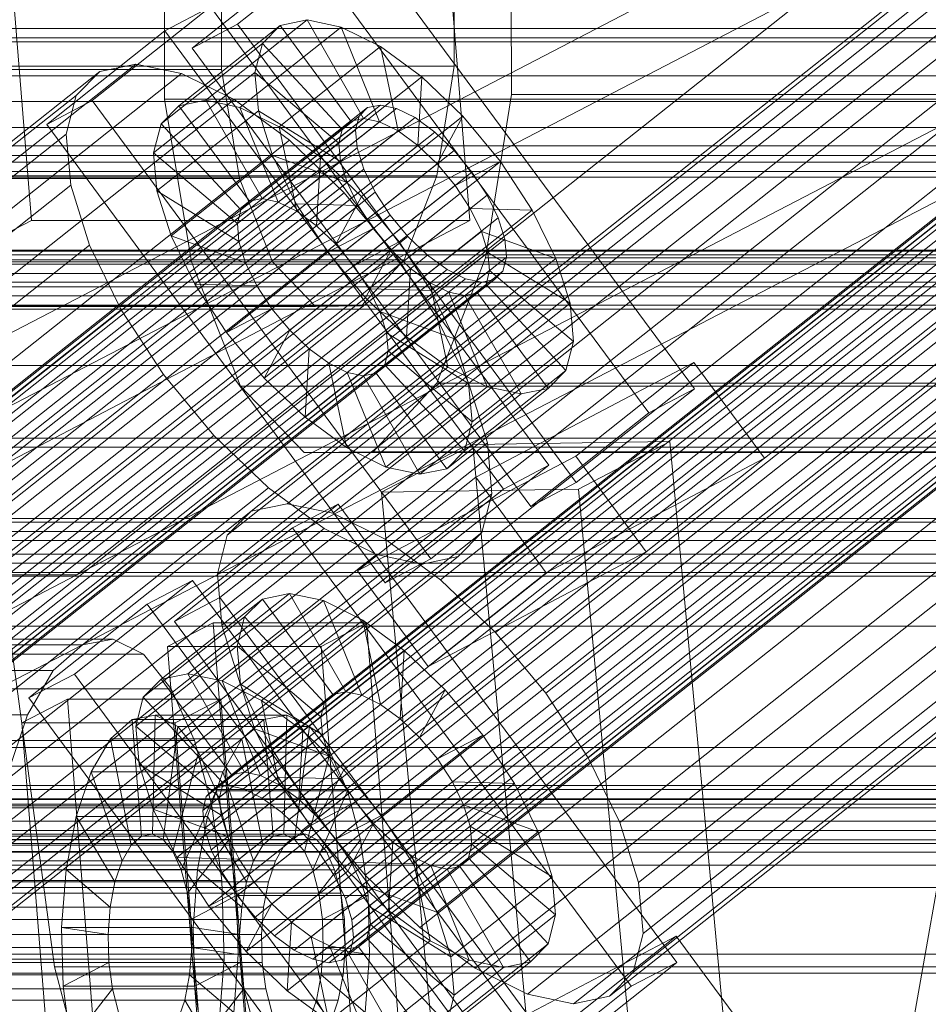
# Model space of a CAD drawing. Header units: millimetres. Extents: x -4738 to 65662, y -68080 to 6847.
# Tile 186 of 256: x -567 to -491, y -33654 to -33571. Entities that reach past the tile are written whole.
import ezdxf

# ---------------------------------------------------------------- set-up
doc = ezdxf.new("R2010")
doc.units = ezdxf.units.MM
for name, color, linetype, lineweight in [('COTAS_O', 1, 'Continuous', 0), ('frontal_C02', 7, 'Continuous', 0), ('frontal_C03', 7, 'Continuous', 0), ('frontal_C10', 7, 'Continuous', 0), ('frontal_secador', 7, 'Continuous', 0), ('frontal_tolva', 7, 'Continuous', 0)]:
    doc.layers.add(name, color=color, linetype=linetype, lineweight=lineweight)
doc.dimstyles.new('R19_100', dxfattribs={"dimtxt": 250, "dimasz": 150, "dimexe": 150, "dimexo": 80, "dimgap": 100, "dimtad": 1, "dimtih": 1, "dimtoh": 1, "dimdsep": 46, "dimcen": 0.09, "dimadec": 0, "dimazin": 0, "dimtfac": 1, "dimtdec": 4, "dimtofl": 0, "dimtmove": 0, "dimatfit": 3, "dimfxl": 1, "dimtolj": 1, "dimtzin": 0, "dimarcsym": 0})

# ---------------------------------------------------------------- blocks, each defined once
blk = doc.blocks.new('DIM_R31_48')
at = {"layer": 'COTAS_O'}
for p, q in [((-1725, -33700), (-1575, -33655)), ((1725, -33700), (1575, -33655)), ((-1725, -34400), (-1725, -33700)), ((-1725, -33700), (1725, -33700)), ((-1725, -33700), (-1575, -33745)), ((1725, -33700), (1575, -33745)), ((1725, -34400), (1725, -33700))]:
    blk.add_line(p, q, dxfattribs=at)
blk.add_text('3450 O', height=250, dxfattribs=at).set_placement((0, -33600))
blk = doc.blocks.new('DIM_R31_51')
at = {"layer": 'COTAS_O'}
for p, q in [((-650, -33700), (50, -33700)), ((50, -33700), (5, -33850)), ((50, -34900), (50, -33700)), ((50, -33700), (95, -33850)), ((50, -34900), (5, -34750)), ((50, -34900), (95, -34750)), ((-650, -34900), (50, -34900))]:
    blk.add_line(p, q, dxfattribs=at)
blk.add_text('1200 O', height=250, rotation=90, dxfattribs=at).set_placement((-50, -34300))

msp = doc.modelspace()

# ---------------------------------------------------------------- linework, layer by layer
at = {"layer": 'frontal_C02'}
msp.add_line((-900, -35975), (-470, -33530.372), dxfattribs=at)
at = {"layer": 'frontal_C03'}
for p, q in [((1250, -33571.677), (-1250, -33571.677)), ((1250, -33572.471), (-1250, -33572.471)), ((1250, -33572.787), (-1250, -33572.787)), ((1250, -33590.372), (-1250, -33590.372)), ((1250, -33590.689), (-1250, -33590.689)), ((1250, -33591.483), (-1250, -33591.483)), ((-1250, -33592.247), (1250, -33592.247)), ((1250, -33593.37), (-1250, -33593.37)), ((1250, -33594.134), (-1250, -33594.134)), ((1250, -33594.928), (-1250, -33594.928)), ((1250, -33595.245), (-1250, -33595.245)), ((1250, -33612.83), (-1250, -33612.83)), ((1250, -33613.147), (-1250, -33613.147)), ((1250, -33613.941), (-1250, -33613.941)), ((-1250, -33614.705), (1250, -33614.705)), ((1250, -33615.828), (-1250, -33615.828)), ((1250, -33616.592), (-1250, -33616.592)), ((1250, -33617.386), (-1250, -33617.386)), ((1250, -33617.702), (-1250, -33617.702)), ((1250, -33635.288), (-1250, -33635.288)), ((1250, -33635.604), (-1250, -33635.604)), ((1250, -33636.398), (-1250, -33636.398)), ((1250, -33636.457), (-1250, -33636.457)), ((1250, -33636.833), (-1250, -33636.833)), ((-1250, -33637.162), (1250, -33637.162)), ((1250, -33638.285), (-1250, -33638.285)), ((1250, -33639.049), (-1250, -33639.049)), ((1250, -33639.843), (-1250, -33639.843)), ((1250, -33640.16), (-1250, -33640.16)), ((1250, -33640.885), (-1250, -33640.885)), ((1250, -33641.957), (-1250, -33641.957)), ((1250, -33649.443), (-1250, -33649.443)), ((1250, -33651.048), (-1250, -33651.048))]:
    msp.add_line(p, q, dxfattribs=at)
at = {"layer": 'frontal_C10'}
for p, q in [((-384.913, -33485.125), (-544.535, -33611.599)), ((-387.935, -33485.748), (-547.558, -33612.223)), ((-381.07, -33485.933), (-540.693, -33612.407)), ((-389.933, -33487.761), (-549.556, -33614.235)), ((-365.45, -33488.79), (-550.613, -33635.5)), ((-364.379, -33488.569), (-549.542, -33635.279)), ((-363.018, -33488.855), (-548.181, -33635.565)), ((-376.671, -33488.117), (-536.294, -33614.592)), ((-366.158, -33489.503), (-551.321, -33636.213)), ((-361.459, -33489.629), (-546.622, -33636.339)), ((-366.454, -33490.659), (-551.617, -33637.37)), ((-390.769, -33491.025), (-550.391, -33617.499)), ((-359.809, -33490.838), (-544.971, -33637.548)), ((-372.013, -33491.529), (-531.636, -33618.003)), ((-366.319, -33492.181), (-551.481, -33638.891)), ((-358.18, -33492.399), (-543.342, -33639.11)), ((-365.761, -33493.963), (-550.923, -33640.673)), ((-541.845, -33640.917), (-356.683, -33494.207)), ((-390.386, -33495.318), (-550.009, -33621.793)), ((-364.818, -33495.885), (-549.981, -33642.595)), ((-355.42, -33496.137), (-540.582, -33642.848)), ((-367.415, -33495.936), (-527.038, -33622.41)), ((-363.555, -33497.816), (-548.718, -33644.526)), ((-354.477, -33498.059), (-539.64, -33644.77)), ((-388.811, -33500.349), (-548.434, -33626.823)), ((-362.058, -33499.623), (-547.221, -33646.334)), ((-353.919, -33499.842), (-539.082, -33646.552)), ((-360.429, -33501.185), (-545.592, -33647.895)), ((-522.814, -33627.512), (-363.191, -33501.037)), ((-353.784, -33501.363), (-538.946, -33648.074)), ((-358.779, -33502.393), (-543.942, -33649.104)), ((-354.08, -33502.52), (-539.242, -33649.23)), ((-357.22, -33503.167), (-542.383, -33649.878)), ((-355.859, -33503.454), (-541.021, -33650.164)), ((-354.788, -33503.233), (-539.95, -33649.943)), ((-386.151, -33505.773), (-545.774, -33632.247)), ((-359.627, -33506.486), (-519.25, -33632.96)), ((-382.587, -33511.221), (-542.21, -33637.696)), ((-356.967, -33511.91), (-516.59, -33638.384)), ((-378.362, -33516.323), (-537.985, -33642.797)), ((-355.392, -33516.94), (-515.015, -33643.415)), ((-373.765, -33520.73), (-533.387, -33647.204)), ((-355.009, -33521.233), (-514.632, -33647.708)), ((-369.107, -33524.141), (-528.73, -33650.616)), ((-355.845, -33524.498), (-515.468, -33650.972)), ((-364.707, -33526.326), (-524.33, -33652.8)), ((-357.842, -33526.51), (-517.465, -33652.985)), ((-360.865, -33527.134), (-520.488, -33653.608)), ((-562.195, -33617.575), (-389.873, -33528.042)), ((-389.407, -33533.922), (-561.729, -33623.455)), ((-566.008, -33587.797), (-569.142, -33548.61)), ((-532.322, -33548.61), (-529.188, -33587.797)), ((-477.063, -33550.122), (-649.385, -33639.655)), ((-562.195, -33617.575), (-477.063, -33550.122)), ((-648.918, -33645.535), (-476.596, -33556.002)), ((-476.596, -33556.002), (-561.729, -33623.455)), ((-525.723, -33562.382), (-525.691, -33577.209)), ((-554.817, -33577.618), (-554.849, -33562.791)), ((-538.757, -33563.441), (-548.689, -33571.311)), ((-510.323, -33601.956), (-538.757, -33563.441)), ((-530.487, -33574.837), (-530.508, -33564.888)), ((-552.507, -33573.315), (-542.575, -33565.446)), ((-550.053, -33565.163), (-550.032, -33575.112)), ((-542.575, -33565.446), (-514.141, -33603.961)), ((-550.975, -33569.856), (-560.907, -33577.726)), ((-554.793, -33571.861), (-550.975, -33569.856)), ((-522.541, -33608.371), (-550.975, -33569.856)), ((-545.115, -33571.423), (-553.628, -33578.168)), ((-548.689, -33571.311), (-552.507, -33573.315)), ((-542.854, -33570.956), (-551.367, -33577.702)), ((-548.689, -33571.311), (-520.255, -33609.826)), ((-539.98, -33571.561), (-548.493, -33578.306)), ((-546.609, -33572.928), (-545.115, -33571.423)), ((-545.115, -33571.423), (-542.854, -33570.956)), ((-539.191, -33579.447), (-545.115, -33571.423)), ((-538.12, -33579.226), (-542.854, -33570.956)), ((-542.854, -33570.956), (-539.98, -33571.561)), ((-536.759, -33579.512), (-539.98, -33571.561)), ((-539.98, -33571.561), (-536.689, -33573.195)), ((-564.725, -33579.731), (-554.793, -33571.861)), ((-554.793, -33571.861), (-526.359, -33610.376)), ((-379.134, -33572.802), (-618.464, -33572.802)), ((-546.609, -33572.928), (-555.122, -33579.674)), ((-547.234, -33575.37), (-546.609, -33572.928)), ((-539.899, -33580.16), (-546.609, -33572.928)), ((-536.689, -33573.195), (-545.202, -33579.94)), ((-535.2, -33580.286), (-536.689, -33573.195)), ((-536.689, -33573.195), (-533.205, -33575.747)), ((-524.073, -33611.831), (-552.507, -33573.315)), ((-557.234, -33574.658), (-716.857, -33701.132)), ((-629.901, -33574.837), (-530.487, -33574.837)), ((-560.257, -33575.281), (-557.234, -33574.658)), ((-557.234, -33574.658), (-553.392, -33575.466)), ((-531.955, -33584.05), (-530.487, -33574.837)), ((-560.257, -33575.281), (-719.88, -33701.756)), ((-553.392, -33575.466), (-713.015, -33701.94)), ((-649.446, -33575.112), (-550.032, -33575.112)), ((-394.843, -33575.659), (-634.172, -33575.659)), ((-562.255, -33577.294), (-560.257, -33575.281)), ((-547.234, -33575.37), (-555.748, -33582.115)), ((-553.392, -33575.466), (-548.992, -33577.65)), ((-550.032, -33575.112), (-548.525, -33584.283)), ((-540.195, -33581.316), (-547.234, -33575.37)), ((-546.948, -33578.582), (-547.234, -33575.37)), ((-533.205, -33575.747), (-541.718, -33582.492)), ((-533.549, -33581.495), (-533.205, -33575.747)), ((-533.205, -33575.747), (-529.765, -33579.043)), ((-562.255, -33577.294), (-721.877, -33703.768)), ((-563.09, -33580.558), (-562.255, -33577.294)), ((-525.691, -33577.209), (-527.879, -33590.938)), ((-525.691, -33577.209), (104.849, -33577.209)), ((-536.701, -33578.102), (-721.864, -33724.812)), ((-548.992, -33577.65), (-708.615, -33704.125)), ((-380.832, -33577.811), (-620.161, -33577.811)), ((-560.907, -33577.726), (-564.725, -33579.731)), ((-560.907, -33577.726), (-532.473, -33616.241)), ((-553.628, -33578.168), (-555.122, -33579.674)), ((-552.571, -33591.285), (-554.817, -33577.618)), ((-554.817, -33577.618), (75.723, -33577.618)), ((-551.367, -33577.702), (-553.628, -33578.168)), ((-553.628, -33578.168), (-547.704, -33586.192)), ((-548.493, -33578.306), (-551.367, -33577.702)), ((-551.367, -33577.702), (-546.633, -33585.971)), ((-548.992, -33577.65), (-544.335, -33581.062)), ((-537.772, -33578.323), (-536.701, -33578.102)), ((-536.701, -33578.102), (-535.34, -33578.388)), ((-537.772, -33578.323), (-722.935, -33725.033)), ((-535.34, -33578.388), (-720.502, -33725.098)), ((-546.948, -33578.582), (-555.461, -33585.327)), ((-545.202, -33579.94), (-548.493, -33578.306)), ((-548.493, -33578.306), (-545.272, -33586.258)), ((-540.06, -33582.838), (-546.948, -33578.582)), ((-545.77, -33582.344), (-546.948, -33578.582)), ((-538.48, -33579.036), (-537.772, -33578.323)), ((-535.34, -33578.388), (-533.781, -33579.162)), ((-538.48, -33579.036), (-723.643, -33725.746)), ((-533.781, -33579.162), (-718.943, -33725.872)), ((-536.291, -33618.246), (-564.725, -33579.731)), ((-555.122, -33579.674), (-555.748, -33582.115)), ((-555.122, -33579.674), (-548.412, -33586.905)), ((-547.704, -33586.192), (-539.191, -33579.447)), ((-546.633, -33585.971), (-538.12, -33579.226)), ((-545.272, -33586.258), (-536.759, -33579.512)), ((-539.191, -33579.447), (-539.899, -33580.16)), ((-538.12, -33579.226), (-539.191, -33579.447)), ((-538.776, -33580.192), (-538.48, -33579.036)), ((-529.765, -33579.043), (-538.279, -33585.789)), ((-536.759, -33579.512), (-538.12, -33579.226)), ((-535.2, -33580.286), (-536.759, -33579.512)), ((-533.781, -33579.162), (-532.131, -33580.371)), ((-531.92, -33583.057), (-529.765, -33579.043)), ((-529.765, -33579.043), (-526.605, -33582.859)), ((-538.776, -33580.192), (-723.939, -33726.903)), ((-563.09, -33580.558), (-722.713, -33707.032)), ((-532.131, -33580.371), (-717.293, -33727.081)), ((-392.886, -33580.003), (-632.215, -33580.003)), ((-562.708, -33584.851), (-563.09, -33580.558)), ((-548.412, -33586.905), (-539.899, -33580.16)), ((-541.718, -33582.492), (-545.202, -33579.94)), ((-545.202, -33579.94), (-543.713, -33587.031)), ((-543.713, -33587.031), (-535.2, -33580.286)), ((-539.899, -33580.16), (-540.195, -33581.316)), ((-538.641, -33581.714), (-538.776, -33580.192)), ((-533.549, -33581.495), (-535.2, -33580.286)), ((-532.131, -33580.371), (-530.501, -33581.932)), ((-544.335, -33581.062), (-703.958, -33707.536)), ((-548.708, -33588.062), (-540.195, -33581.316)), ((-544.335, -33581.062), (-539.737, -33585.469)), ((-542.063, -33588.24), (-533.549, -33581.495)), ((-540.195, -33581.316), (-540.06, -33582.838)), ((-531.92, -33583.057), (-533.549, -33581.495)), ((-538.641, -33581.714), (-723.803, -33728.424)), ((-530.501, -33581.932), (-715.664, -33728.643)), ((-382.978, -33581.525), (-622.308, -33581.525)), ((-555.748, -33582.115), (-548.708, -33588.062)), ((-555.748, -33582.115), (-555.461, -33585.327)), ((-538.083, -33583.496), (-538.641, -33581.714)), ((-530.501, -33581.932), (-529.004, -33583.74)), ((-390.556, -33582.903), (-629.885, -33582.903)), ((-545.77, -33582.344), (-554.283, -33589.09)), ((-548.573, -33589.583), (-540.06, -33582.838)), ((-539.501, -33584.62), (-545.77, -33582.344)), ((-543.78, -33586.402), (-545.77, -33582.344)), ((-541.718, -33582.492), (-542.063, -33588.24)), ((-538.279, -33585.789), (-541.718, -33582.492)), ((-540.434, -33589.802), (-531.92, -33583.057)), ((-540.06, -33582.838), (-539.501, -33584.62)), ((-535.118, -33589.605), (-526.605, -33582.859)), ((-530.423, -33584.864), (-531.92, -33583.057)), ((-526.605, -33582.859), (-530.423, -33584.864)), ((-526.605, -33582.859), (-523.939, -33586.935)), ((-538.083, -33583.496), (-723.245, -33730.206)), ((-714.167, -33730.45), (-529.004, -33583.74)), ((-385.427, -33583.691), (-624.757, -33583.691)), ((-537.14, -33585.418), (-538.083, -33583.496)), ((-529.004, -33583.74), (-527.742, -33585.67)), ((-647.938, -33584.283), (-548.525, -33584.283)), ((-631.369, -33584.05), (-531.955, -33584.05)), ((-388.012, -33584.161), (-627.341, -33584.161)), ((-548.525, -33584.283), (-545.76, -33591.28)), ((-548.015, -33591.365), (-539.501, -33584.62)), ((-539.501, -33584.62), (-538.559, -33586.542)), ((-534.689, -33591.124), (-531.955, -33584.05)), ((-562.708, -33584.851), (-722.331, -33711.326)), ((-537.14, -33585.418), (-722.303, -33732.128)), ((-539.737, -33585.469), (-699.36, -33711.943)), ((-561.133, -33589.882), (-562.708, -33584.851)), ((-555.461, -33585.327), (-548.573, -33589.583)), ((-555.461, -33585.327), (-554.283, -33589.09)), ((-539.737, -33585.469), (-535.512, -33590.57)), ((-530.423, -33584.864), (-538.937, -33591.609)), ((-535.877, -33587.348), (-537.14, -33585.418)), ((-529.161, -33586.795), (-530.423, -33584.864)), ((-527.742, -33585.67), (-712.904, -33732.381)), ((-543.78, -33586.402), (-552.293, -33593.147)), ((-548.412, -33586.905), (-547.704, -33586.192)), ((-547.704, -33586.192), (-546.633, -33585.971)), ((-546.633, -33585.971), (-545.272, -33586.258)), ((-545.272, -33586.258), (-543.713, -33587.031)), ((-538.559, -33586.542), (-543.78, -33586.402)), ((-541.114, -33590.477), (-543.78, -33586.402)), ((-538.279, -33585.789), (-540.434, -33589.802)), ((-535.118, -33589.605), (-538.279, -33585.789)), ((-527.742, -33585.67), (-526.799, -33587.592)), ((-548.708, -33588.062), (-548.412, -33586.905)), ((-547.072, -33593.287), (-538.559, -33586.542)), ((-543.713, -33587.031), (-542.063, -33588.24)), ((-538.559, -33586.542), (-537.296, -33588.473)), ((-537.674, -33593.54), (-529.161, -33586.795)), ((-523.939, -33586.935), (-532.453, -33593.68)), ((-528.218, -33588.717), (-529.161, -33586.795)), ((-529.161, -33586.795), (-523.939, -33586.935)), ((-523.939, -33586.935), (-521.949, -33590.992)), ((-770.815, -33695.053), (-566.008, -33587.797)), ((-733.995, -33695.053), (-529.188, -33587.797)), ((-535.877, -33587.348), (-721.04, -33734.059)), ((-526.799, -33587.592), (-711.962, -33734.303)), ((-529.188, -33587.797), (-566.008, -33587.797)), ((-548.573, -33589.583), (-548.708, -33588.062)), ((-534.38, -33589.156), (-535.877, -33587.348)), ((-526.799, -33587.592), (-526.241, -33589.375)), ((-545.809, -33595.218), (-537.296, -33588.473)), ((-542.063, -33588.24), (-540.434, -33589.802)), ((-537.296, -33588.473), (-541.114, -33590.477)), ((-537.296, -33588.473), (-535.799, -33590.28)), ((-536.731, -33595.462), (-528.218, -33588.717)), ((-527.66, -33590.499), (-528.218, -33588.717)), ((-528.218, -33588.717), (-521.949, -33590.992)), ((-534.38, -33589.156), (-719.543, -33735.867)), ((-526.241, -33589.375), (-711.404, -33736.085)), ((-554.283, -33589.09), (-548.015, -33591.365)), ((-554.283, -33589.09), (-552.293, -33593.147)), ((-548.015, -33591.365), (-548.573, -33589.583)), ((-538.937, -33591.609), (-535.118, -33589.605)), ((-532.453, -33593.68), (-535.118, -33589.605)), ((-532.751, -33590.718), (-534.38, -33589.156)), ((-526.241, -33589.375), (-526.106, -33590.896)), ((-561.133, -33589.882), (-720.756, -33716.356)), ((-695.135, -33717.045), (-535.512, -33590.57)), ((-558.473, -33595.306), (-561.133, -33589.882)), ((-541.114, -33590.477), (-549.628, -33597.223)), ((-544.312, -33597.026), (-535.799, -33590.28)), ((-537.954, -33594.294), (-541.114, -33590.477)), ((-540.434, -33589.802), (-538.937, -33591.609)), ((-535.799, -33590.28), (-537.954, -33594.294)), ((-536.173, -33597.244), (-527.66, -33590.499)), ((-535.799, -33590.28), (-534.17, -33591.842)), ((-535.512, -33590.57), (-531.949, -33596.019)), ((-527.524, -33592.02), (-527.66, -33590.499)), ((-527.66, -33590.499), (-520.771, -33594.755)), ((-532.751, -33590.718), (-717.914, -33737.428)), ((-526.106, -33590.896), (-711.268, -33737.607)), ((-645.174, -33591.28), (-545.76, -33591.28)), ((-634.103, -33591.124), (-534.689, -33591.124)), ((-548.452, -33601.711), (-552.571, -33591.285)), ((-552.571, -33591.285), (77.97, -33591.285)), ((-547.072, -33593.287), (-548.015, -33591.365)), ((-545.76, -33591.28), (-542.16, -33595.037)), ((-538.273, -33594.982), (-534.689, -33591.124)), ((-531.101, -33591.926), (-532.751, -33590.718)), ((-527.879, -33590.938), (-531.953, -33601.479)), ((-521.949, -33590.992), (-530.463, -33597.738)), ((-527.879, -33590.938), (102.661, -33590.938)), ((-526.106, -33590.896), (-526.402, -33592.053)), ((-521.949, -33590.992), (-520.771, -33594.755)), ((-531.101, -33591.926), (-716.263, -33738.637)), ((-526.402, -33592.053), (-711.564, -33738.763)), ((-542.683, -33598.587), (-534.17, -33591.842)), ((-538.937, -33591.609), (-537.674, -33593.54)), ((-536.038, -33598.766), (-527.524, -33592.02)), ((-534.17, -33591.842), (-534.515, -33597.59)), ((-534.17, -33591.842), (-532.52, -33593.051)), ((-529.542, -33592.7), (-531.101, -33591.926)), ((-527.821, -33593.177), (-527.524, -33592.02)), ((-527.524, -33592.02), (-520.485, -33597.967)), ((-526.402, -33592.053), (-527.109, -33592.766)), ((-529.542, -33592.7), (-714.704, -33739.411)), ((-528.18, -33592.987), (-713.343, -33739.697)), ((-527.109, -33592.766), (-712.272, -33739.476)), ((-541.033, -33599.796), (-532.52, -33593.051)), ((-532.52, -33593.051), (-531.031, -33600.142)), ((-532.52, -33593.051), (-530.961, -33593.825)), ((-528.18, -33592.987), (-529.542, -33592.7)), ((-527.109, -33592.766), (-528.18, -33592.987)), ((-552.293, -33593.147), (-547.072, -33593.287)), ((-552.293, -33593.147), (-549.628, -33597.223)), ((-545.809, -33595.218), (-547.072, -33593.287)), ((-539.474, -33600.57), (-530.961, -33593.825)), ((-532.453, -33593.68), (-537.674, -33593.54)), ((-537.674, -33593.54), (-536.731, -33595.462)), ((-537.042, -33600.635), (-528.528, -33593.89)), ((-536.334, -33599.922), (-527.821, -33593.177)), ((-530.463, -33597.738), (-532.453, -33593.68)), ((-530.961, -33593.825), (-527.74, -33601.776)), ((-530.961, -33593.825), (-529.599, -33594.111)), ((-529.599, -33594.111), (-528.528, -33593.89)), ((-528.528, -33593.89), (-527.821, -33593.177)), ((-528.528, -33593.89), (-522.604, -33601.914)), ((-527.821, -33593.177), (-521.11, -33600.409)), ((-537.954, -33594.294), (-546.467, -33601.039)), ((-538.113, -33600.856), (-529.599, -33594.111)), ((-534.515, -33597.59), (-537.954, -33594.294)), ((-529.599, -33594.111), (-524.866, -33602.38)), ((-558.473, -33595.306), (-718.096, -33721.78)), ((-641.574, -33595.037), (-542.16, -33595.037)), ((-637.686, -33594.982), (-538.273, -33594.982)), ((-554.909, -33600.754), (-558.473, -33595.306)), ((-549.628, -33597.223), (-545.809, -33595.218)), ((-544.312, -33597.026), (-545.809, -33595.218)), ((-542.16, -33595.037), (-538.273, -33594.982)), ((-530.463, -33597.738), (-536.731, -33595.462)), ((-536.731, -33595.462), (-536.173, -33597.244)), ((-520.771, -33594.755), (-529.285, -33601.501)), ((-520.771, -33594.755), (-520.485, -33597.967)), ((-531.949, -33596.019), (-691.571, -33722.493)), ((-531.949, -33596.019), (-529.289, -33601.443)), ((-549.628, -33597.223), (-546.467, -33601.039)), ((-546.467, -33601.039), (-544.312, -33597.026)), ((-542.683, -33598.587), (-544.312, -33597.026)), ((-534.515, -33597.59), (-543.028, -33604.335)), ((-529.285, -33601.501), (-536.173, -33597.244)), ((-536.173, -33597.244), (-536.038, -33598.766)), ((-531.031, -33600.142), (-534.515, -33597.59)), ((-529.285, -33601.501), (-530.463, -33597.738)), ((-520.485, -33597.967), (-528.998, -33604.712)), ((-520.485, -33597.967), (-521.11, -33600.409)), ((-543.028, -33604.335), (-542.683, -33598.587)), ((-541.033, -33599.796), (-542.683, -33598.587)), ((-536.038, -33598.766), (-536.334, -33599.922)), ((-528.998, -33604.712), (-536.038, -33598.766)), ((-539.544, -33606.887), (-541.033, -33599.796)), ((-539.474, -33600.57), (-541.033, -33599.796)), ((-531.031, -33600.142), (-539.544, -33606.887)), ((-536.334, -33599.922), (-537.042, -33600.635)), ((-529.624, -33607.154), (-536.334, -33599.922)), ((-527.74, -33601.776), (-531.031, -33600.142)), ((-521.11, -33600.409), (-529.624, -33607.154)), ((-528.689, -33609.373), (-510.362, -33599.75)), ((-521.11, -33600.409), (-522.604, -33601.914)), ((-510.362, -33599.75), (-520.294, -33607.62)), ((-504.438, -33607.774), (-510.362, -33599.75)), ((-554.909, -33600.754), (-714.532, -33727.229)), ((-550.684, -33605.856), (-554.909, -33600.754)), ((-546.467, -33601.039), (-543.028, -33604.335)), ((-536.253, -33608.521), (-539.474, -33600.57)), ((-538.113, -33600.856), (-539.474, -33600.57)), ((-537.042, -33600.635), (-538.113, -33600.856)), ((-533.379, -33609.126), (-538.113, -33600.856)), ((-531.118, -33608.659), (-537.042, -33600.635)), ((-529.289, -33601.443), (-688.911, -33727.917)), ((-543.087, -33607.31), (-548.452, -33601.711)), ((-548.452, -33601.711), (82.089, -33601.711)), ((-531.953, -33601.479), (-537.294, -33607.229)), ((-527.74, -33601.776), (-536.253, -33608.521)), ((-531.953, -33601.479), (98.587, -33601.479)), ((-522.604, -33601.914), (-531.118, -33608.659)), ((-529.289, -33601.443), (-527.714, -33606.473)), ((-528.998, -33604.712), (-529.285, -33601.501)), ((-524.866, -33602.38), (-527.74, -33601.776)), ((-522.604, -33601.914), (-524.866, -33602.38)), ((-520.255, -33609.826), (-510.323, -33601.956)), ((-510.323, -33601.956), (-514.141, -33603.961)), ((-524.866, -33602.38), (-533.379, -33609.126)), ((-543.028, -33604.335), (-539.544, -33606.887)), ((-514.141, -33603.961), (-524.073, -33611.831)), ((-529.624, -33607.154), (-528.998, -33604.712)), ((-550.684, -33605.856), (-710.307, -33732.33)), ((-564.059, -33650.498), (-570.056, -33606.086)), ((-570.056, -33606.086), (-17.758, -33606.086)), ((-546.086, -33610.263), (-550.684, -33605.856)), ((-527.714, -33606.473), (-687.336, -33732.947)), ((-539.544, -33606.887), (-536.253, -33608.521)), ((-528.937, -33606.616), (-536.593, -33610.626)), ((-531.118, -33608.659), (-529.624, -33607.154)), ((-512.39, -33606.367), (-528.937, -33606.616)), ((-528.937, -33606.616), (-510.424, -33805.117)), ((-527.714, -33606.473), (-527.331, -33610.766)), ((-520.046, -33610.376), (-512.39, -33606.367)), ((-493.877, -33804.867), (-512.39, -33606.367)), ((-537.294, -33607.229), (-543.087, -33607.31)), ((-543.087, -33607.31), (87.454, -33607.31)), ((-520.294, -33607.62), (-538.621, -33617.242)), ((-537.294, -33607.229), (93.247, -33607.229)), ((-504.438, -33607.774), (-522.765, -33617.397)), ((-520.294, -33607.62), (-514.37, -33615.644)), ((-514.37, -33615.644), (-504.438, -33607.774)), ((-536.253, -33608.521), (-533.379, -33609.126)), ((-533.379, -33609.126), (-531.118, -33608.659)), ((-532.473, -33616.241), (-522.541, -33608.371)), ((-522.541, -33608.371), (-526.359, -33610.376)), ((-538.621, -33617.242), (-528.689, -33609.373)), ((-528.689, -33609.373), (-522.765, -33617.397)), ((-546.086, -33610.263), (-705.709, -33736.737)), ((-541.429, -33613.674), (-546.086, -33610.263)), ((-536.593, -33610.626), (-520.046, -33610.376)), ((-526.359, -33610.376), (-536.291, -33618.246)), ((-524.073, -33611.831), (-520.255, -33609.826)), ((-501.533, -33808.877), (-520.046, -33610.376)), ((-527.331, -33610.766), (-686.954, -33737.241)), ((-518.08, -33809.127), (-536.593, -33610.626)), ((-527.331, -33610.766), (-528.167, -33614.031)), ((-540.247, -33611.625), (-550.179, -33619.494)), ((-544.535, -33611.599), (-547.558, -33612.223)), ((-540.693, -33612.407), (-544.535, -33611.599)), ((-544.065, -33613.63), (-540.247, -33611.625)), ((-511.812, -33650.14), (-540.247, -33611.625)), ((-547.558, -33612.223), (-549.556, -33614.235)), ((-536.294, -33614.592), (-540.693, -33612.407)), ((-541.429, -33613.674), (-701.052, -33740.149)), ((-553.997, -33621.499), (-544.065, -33613.63)), ((-544.065, -33613.63), (-515.63, -33652.145)), ((-537.029, -33615.859), (-541.429, -33613.674)), ((-528.167, -33614.031), (-687.79, -33740.505)), ((-549.556, -33614.235), (-550.391, -33617.499)), ((-531.636, -33618.003), (-536.294, -33614.592)), ((-528.167, -33614.031), (-530.164, -33616.043)), ((-537.029, -33615.859), (-696.652, -33742.333)), ((-530.164, -33616.043), (-689.787, -33742.518)), ((-533.187, -33616.667), (-537.029, -33615.859)), ((-536.291, -33618.246), (-532.473, -33616.241)), ((-530.164, -33616.043), (-533.187, -33616.667)), ((-532.697, -33625.266), (-514.37, -33615.644)), ((-533.187, -33616.667), (-692.81, -33743.141)), ((-734.517, -33707.108), (-562.195, -33617.575)), ((-681.86, -33617.575), (-562.195, -33617.575)), ((-550.391, -33617.499), (-550.009, -33621.793)), ((-532.697, -33625.266), (-538.621, -33617.242)), ((-522.765, -33617.397), (-532.697, -33625.266)), ((-552.465, -33618.04), (-562.397, -33625.91)), ((-556.283, -33620.045), (-552.465, -33618.04)), ((-524.031, -33656.555), (-552.465, -33618.04)), ((-527.038, -33622.41), (-531.636, -33618.003)), ((-550.179, -33619.494), (-553.997, -33621.499)), ((-544.344, -33619.14), (-552.857, -33625.886)), ((-550.179, -33619.494), (-521.744, -33658.009)), ((-546.605, -33619.607), (-544.344, -33619.14)), ((-539.61, -33627.41), (-544.344, -33619.14)), ((-544.344, -33619.14), (-541.47, -33619.745)), ((-566.215, -33627.914), (-556.283, -33620.045)), ((-556.283, -33620.045), (-527.849, -33658.56)), ((-546.605, -33619.607), (-555.118, -33626.352)), ((-541.47, -33619.745), (-549.983, -33626.49)), ((-548.099, -33621.112), (-546.605, -33619.607)), ((-540.681, -33627.631), (-546.605, -33619.607)), ((-538.248, -33627.696), (-541.47, -33619.745)), ((-541.47, -33619.745), (-538.178, -33621.378)), ((-548.099, -33621.112), (-556.612, -33627.857)), ((-548.724, -33623.554), (-548.099, -33621.112)), ((-541.389, -33628.344), (-548.099, -33621.112)), ((-100.695, -33621.902), (-883.117, -33621.902)), ((-550.74, -33621.597), (-554.568, -33623.601)), ((-525.563, -33660.014), (-553.997, -33621.499)), ((-537.853, -33621.597), (-550.74, -33621.597)), ((-550.74, -33621.597), (-546.98, -33668.622)), ((-550.009, -33621.793), (-548.434, -33626.823)), ((-538.178, -33621.378), (-546.692, -33628.124)), ((-541.681, -33623.601), (-537.853, -33621.597)), ((-536.689, -33628.47), (-538.178, -33621.378)), ((-538.178, -33621.378), (-534.694, -33623.931)), ((-534.093, -33668.622), (-537.853, -33621.597)), ((-522.814, -33627.512), (-527.038, -33622.41)), ((-561.729, -33623.455), (-801.058, -33623.455)), ((-559.144, -33622.985), (-798.473, -33622.985)), ((-561.729, -33623.455), (-734.05, -33712.988)), ((-561.729, -33623.455), (-681.393, -33623.455)), ((-564.177, -33625.621), (-561.729, -33623.455)), ((-561.729, -33623.455), (-559.144, -33622.985)), ((-559.144, -33622.985), (-556.6, -33624.243)), ((-548.724, -33623.554), (-557.237, -33630.299)), ((-554.568, -33623.601), (-541.681, -33623.601)), ((-550.808, -33670.627), (-554.568, -33623.601)), ((-541.685, -33629.5), (-548.724, -33623.554)), ((-548.438, -33626.765), (-548.724, -33623.554)), ((-541.681, -33623.601), (-537.921, -33670.627)), ((-556.6, -33624.243), (-795.93, -33624.243)), ((-556.6, -33624.243), (-554.27, -33627.143)), ((-534.694, -33623.931), (-543.208, -33630.676)), ((-535.039, -33629.679), (-534.694, -33623.931)), ((-534.694, -33623.931), (-531.255, -33627.227)), ((-564.177, -33625.621), (-803.507, -33625.621)), ((-566.324, -33629.335), (-564.177, -33625.621)), ((-562.397, -33625.91), (-566.215, -33627.914)), ((-562.397, -33625.91), (-533.963, -33664.425)), ((-552.857, -33625.886), (-555.118, -33626.352)), ((-549.983, -33626.49), (-552.857, -33625.886)), ((-552.857, -33625.886), (-548.123, -33634.155)), ((-548.438, -33626.765), (-556.951, -33633.511)), ((-555.118, -33626.352), (-556.612, -33627.857)), ((-555.118, -33626.352), (-549.194, -33634.376)), ((-546.692, -33628.124), (-549.983, -33626.49)), ((-549.983, -33626.49), (-546.762, -33634.441)), ((-541.549, -33631.022), (-548.438, -33626.765)), ((-547.26, -33630.528), (-548.438, -33626.765)), ((-548.434, -33626.823), (-545.774, -33632.247)), ((-554.27, -33627.143), (-793.6, -33627.143)), ((-554.27, -33627.143), (-552.313, -33631.488)), ((-549.194, -33634.376), (-540.681, -33627.631)), ((-548.123, -33634.155), (-539.61, -33627.41)), ((-546.762, -33634.441), (-538.248, -33627.696)), ((-540.681, -33627.631), (-541.389, -33628.344)), ((-539.61, -33627.41), (-540.681, -33627.631)), ((-531.255, -33627.227), (-539.768, -33633.972)), ((-538.248, -33627.696), (-539.61, -33627.41)), ((-536.689, -33628.47), (-538.248, -33627.696)), ((-533.41, -33631.24), (-531.255, -33627.227)), ((-531.255, -33627.227), (-528.095, -33631.043)), ((-519.25, -33632.96), (-522.814, -33627.512)), ((-562.99, -33628.012), (-566.818, -33630.017)), ((-537.781, -33666.43), (-566.215, -33627.914)), ((-550.103, -33628.012), (-562.99, -33628.012)), ((-562.99, -33628.012), (-559.23, -33675.037)), ((-556.612, -33627.857), (-557.237, -33630.299)), ((-556.612, -33627.857), (-549.902, -33635.089)), ((-553.931, -33630.017), (-550.103, -33628.012)), ((-546.343, -33675.037), (-550.103, -33628.012)), ((-549.902, -33635.089), (-541.389, -33628.344)), ((-543.208, -33630.676), (-546.692, -33628.124)), ((-546.692, -33628.124), (-545.203, -33635.215)), ((-545.203, -33635.215), (-536.689, -33628.47)), ((-541.389, -33628.344), (-541.685, -33629.5)), ((-535.039, -33629.679), (-536.689, -33628.47)), ((-566.324, -33629.335), (-805.653, -33629.335)), ((-568.021, -33634.345), (-566.324, -33629.335)), ((-555.612, -33629.374), (-557.545, -33629.726)), ((-555.612, -33629.374), (-555.846, -33639.356)), ((-553.709, -33630.315), (-555.612, -33629.374)), ((-544.566, -33629.374), (-555.612, -33629.374)), ((-546.499, -33629.726), (-544.566, -33629.374)), ((-544.8, -33639.356), (-544.566, -33629.374)), ((-544.566, -33629.374), (-542.663, -33630.315)), ((-566.818, -33630.017), (-553.931, -33630.017)), ((-563.058, -33677.042), (-566.818, -33630.017)), ((-557.545, -33629.726), (-559.377, -33631.346)), ((-557.545, -33629.726), (-556.762, -33639.522)), ((-546.499, -33629.726), (-557.545, -33629.726)), ((-557.237, -33630.299), (-550.198, -33636.246)), ((-557.237, -33630.299), (-556.951, -33633.511)), ((-553.709, -33630.315), (-554.945, -33639.802)), ((-553.931, -33630.017), (-550.171, -33677.042)), ((-551.966, -33632.484), (-553.709, -33630.315)), ((-542.663, -33630.315), (-553.709, -33630.315)), ((-550.198, -33636.246), (-541.685, -33629.5)), ((-548.331, -33631.346), (-546.499, -33629.726)), ((-545.716, -33639.522), (-546.499, -33629.726)), ((-543.899, -33639.802), (-542.663, -33630.315)), ((-543.552, -33636.424), (-535.039, -33629.679)), ((-542.663, -33630.315), (-540.92, -33632.484)), ((-541.685, -33629.5), (-541.549, -33631.022)), ((-533.41, -33631.24), (-535.039, -33629.679)), ((-547.26, -33630.528), (-555.773, -33637.273)), ((-550.062, -33637.767), (-541.549, -33631.022)), ((-540.991, -33632.804), (-547.26, -33630.528)), ((-545.27, -33634.586), (-547.26, -33630.528)), ((-543.208, -33630.676), (-543.552, -33636.424)), ((-539.768, -33633.972), (-543.208, -33630.676)), ((-541.549, -33631.022), (-540.991, -33632.804)), ((-536.608, -33637.788), (-528.095, -33631.043)), ((-528.095, -33631.043), (-531.913, -33633.048)), ((-528.095, -33631.043), (-525.429, -33635.119)), ((-552.313, -33631.488), (-791.642, -33631.488)), ((-559.377, -33631.346), (-560.983, -33634.124)), ((-559.377, -33631.346), (-557.63, -33640.29)), ((-548.331, -33631.346), (-559.377, -33631.346)), ((-552.313, -33631.488), (-550.862, -33636.981)), ((-549.937, -33634.124), (-548.331, -33631.346)), ((-546.584, -33640.29), (-548.331, -33631.346)), ((-541.923, -33637.986), (-533.41, -33631.24)), ((-531.913, -33633.048), (-533.41, -33631.24)), ((-902.564, -33632.086), (-120.142, -33632.086)), ((-551.966, -33632.484), (-554.119, -33640.829)), ((-550.502, -33635.734), (-551.966, -33632.484)), ((-540.92, -33632.484), (-551.966, -33632.484)), ((-545.774, -33632.247), (-542.21, -33637.696)), ((-543.073, -33640.829), (-540.92, -33632.484)), ((-540.92, -33632.484), (-539.456, -33635.734)), ((-556.951, -33633.511), (-550.062, -33637.767)), ((-556.951, -33633.511), (-555.773, -33637.273)), ((-549.504, -33639.549), (-540.991, -33632.804)), ((-540.991, -33632.804), (-540.049, -33634.726)), ((-531.913, -33633.048), (-540.426, -33639.793)), ((-530.65, -33634.978), (-531.913, -33633.048)), ((-516.59, -33638.384), (-519.25, -33632.96)), ((-882.177, -33633.658), (-99.755, -33633.658)), ((-560.983, -33634.124), (-562.252, -33637.871)), ((-560.983, -33634.124), (-558.39, -33641.606)), ((-549.937, -33634.124), (-560.983, -33634.124)), ((-551.206, -33637.871), (-549.937, -33634.124)), ((-547.344, -33641.606), (-549.937, -33634.124)), ((-549.902, -33635.089), (-549.194, -33634.376)), ((-549.194, -33634.376), (-548.123, -33634.155)), ((-548.123, -33634.155), (-546.762, -33634.441)), ((-546.762, -33634.441), (-545.203, -33635.215)), ((-539.768, -33633.972), (-541.923, -33637.986)), ((-536.608, -33637.788), (-539.768, -33633.972)), ((-545.27, -33634.586), (-553.783, -33641.331)), ((-549.542, -33635.279), (-550.613, -33635.5)), ((-550.198, -33636.246), (-549.902, -33635.089)), ((-548.181, -33635.565), (-549.542, -33635.279)), ((-548.562, -33641.471), (-540.049, -33634.726)), ((-540.049, -33634.726), (-545.27, -33634.586)), ((-542.604, -33638.661), (-545.27, -33634.586)), ((-545.203, -33635.215), (-543.552, -33636.424)), ((-540.049, -33634.726), (-538.786, -33636.656)), ((-539.164, -33641.724), (-530.65, -33634.978)), ((-525.429, -33635.119), (-533.942, -33641.864)), ((-529.708, -33636.9), (-530.65, -33634.978)), ((-530.65, -33634.978), (-525.429, -33635.119)), ((-525.429, -33635.119), (-523.439, -33639.176)), ((-550.502, -33635.734), (-553.426, -33642.369)), ((-550.613, -33635.5), (-551.321, -33636.213)), ((-549.416, -33639.843), (-550.502, -33635.734)), ((-539.456, -33635.734), (-550.502, -33635.734)), ((-546.622, -33636.339), (-548.181, -33635.565)), ((-542.38, -33642.369), (-539.456, -33635.734)), ((-539.456, -33635.734), (-538.37, -33639.843)), ((-551.321, -33636.213), (-551.617, -33637.37)), ((-550.062, -33637.767), (-550.198, -33636.246)), ((-547.299, -33643.402), (-538.786, -33636.656)), ((-544.971, -33637.548), (-546.622, -33636.339)), ((-543.552, -33636.424), (-541.923, -33637.986)), ((-538.786, -33636.656), (-542.604, -33638.661)), ((-538.786, -33636.656), (-537.289, -33638.464)), ((-538.221, -33643.646), (-529.708, -33636.9)), ((-529.15, -33638.683), (-529.708, -33636.9)), ((-529.708, -33636.9), (-523.439, -33639.176)), ((-550.862, -33636.981), (-790.191, -33636.981)), ((-555.773, -33637.273), (-549.504, -33639.549)), ((-555.773, -33637.273), (-553.783, -33641.331)), ((-551.617, -33637.37), (-551.481, -33638.891)), ((-550.862, -33636.981), (-550.015, -33643.248)), ((-543.342, -33639.11), (-544.971, -33637.548)), ((-542.21, -33637.696), (-537.985, -33642.797)), ((-562.252, -33637.871), (-563.1, -33642.331)), ((-562.252, -33637.871), (-558.992, -33643.381)), ((-551.206, -33637.871), (-562.252, -33637.871)), ((-552.054, -33642.331), (-551.206, -33637.871)), ((-547.946, -33643.381), (-551.206, -33637.871)), ((-549.504, -33639.549), (-550.062, -33637.767)), ((-545.802, -33645.209), (-537.289, -33638.464)), ((-541.923, -33637.986), (-540.426, -33639.793)), ((-540.426, -33639.793), (-536.608, -33637.788)), ((-537.289, -33638.464), (-539.444, -33642.477)), ((-537.289, -33638.464), (-535.66, -33640.026)), ((-533.942, -33641.864), (-536.608, -33637.788)), ((-515.015, -33643.415), (-516.59, -33638.384)), ((-542.959, -33639.356), (-815.426, -33639.356)), ((-556.762, -33639.522), (-555.846, -33639.356)), ((-555.846, -33639.356), (-554.945, -33639.802)), ((-555.846, -33639.356), (-544.8, -33639.356)), ((-551.481, -33638.891), (-550.923, -33640.673)), ((-542.604, -33638.661), (-551.117, -33645.407)), ((-544.8, -33639.356), (-545.716, -33639.522)), ((-543.899, -33639.802), (-544.8, -33639.356)), ((-543.875, -33639.522), (-542.959, -33639.356)), ((-541.845, -33640.917), (-543.342, -33639.11)), ((-542.959, -33639.356), (-542.058, -33639.802)), ((-539.444, -33642.477), (-542.604, -33638.661)), ((-537.663, -33645.428), (-529.15, -33638.683)), ((-523.439, -33639.176), (-531.952, -33645.921)), ((-529.014, -33640.204), (-529.15, -33638.683)), ((-529.15, -33638.683), (-522.261, -33642.939)), ((-523.439, -33639.176), (-522.261, -33642.939)), ((-543.875, -33639.522), (-816.342, -33639.522)), ((-542.058, -33639.802), (-814.525, -33639.802)), ((-557.63, -33640.29), (-556.762, -33639.522)), ((-556.762, -33639.522), (-545.716, -33639.522)), ((-554.945, -33639.802), (-554.119, -33640.829)), ((-554.945, -33639.802), (-543.899, -33639.802)), ((-549.416, -33639.843), (-552.911, -33644.315)), ((-548.562, -33641.471), (-549.504, -33639.549)), ((-548.783, -33644.531), (-549.416, -33639.843)), ((-538.37, -33639.843), (-549.416, -33639.843)), ((-545.716, -33639.522), (-546.584, -33640.29)), ((-544.743, -33640.29), (-543.875, -33639.522)), ((-544.173, -33646.771), (-535.66, -33640.026)), ((-543.073, -33640.829), (-543.899, -33639.802)), ((-542.058, -33639.802), (-541.232, -33640.829)), ((-541.865, -33644.315), (-538.37, -33639.843)), ((-540.426, -33639.793), (-539.164, -33641.724)), ((-538.37, -33639.843), (-537.737, -33644.531)), ((-537.527, -33646.949), (-529.014, -33640.204)), ((-535.66, -33640.026), (-536.004, -33645.774)), ((-535.66, -33640.026), (-534.009, -33641.234)), ((-529.31, -33641.361), (-529.014, -33640.204)), ((-529.014, -33640.204), (-521.975, -33646.151)), ((-544.743, -33640.29), (-817.21, -33640.29)), ((-541.232, -33640.829), (-813.699, -33640.829)), ((-558.39, -33641.606), (-557.63, -33640.29)), ((-557.63, -33640.29), (-546.584, -33640.29)), ((-554.119, -33640.829), (-553.426, -33642.369)), ((-554.119, -33640.829), (-543.073, -33640.829)), ((-550.923, -33640.673), (-549.981, -33642.595)), ((-546.584, -33640.29), (-547.344, -33641.606)), ((-545.503, -33641.606), (-544.743, -33640.29)), ((-542.38, -33642.369), (-543.073, -33640.829)), ((-540.582, -33642.848), (-541.845, -33640.917)), ((-541.232, -33640.829), (-540.539, -33642.369)), ((-545.503, -33641.606), (-817.97, -33641.606)), ((-558.992, -33643.381), (-558.39, -33641.606)), ((-558.39, -33641.606), (-547.344, -33641.606)), ((-553.783, -33641.331), (-548.562, -33641.471)), ((-553.783, -33641.331), (-551.117, -33645.407)), ((-547.299, -33643.402), (-548.562, -33641.471)), ((-547.344, -33641.606), (-547.946, -33643.381)), ((-546.105, -33643.381), (-545.503, -33641.606)), ((-542.523, -33647.98), (-534.009, -33641.234)), ((-533.942, -33641.864), (-539.164, -33641.724)), ((-539.164, -33641.724), (-538.221, -33643.646)), ((-537.824, -33648.106), (-529.31, -33641.361)), ((-534.009, -33641.234), (-532.521, -33648.326)), ((-534.009, -33641.234), (-532.45, -33642.008)), ((-531.952, -33645.921), (-533.942, -33641.864)), ((-530.018, -33642.074), (-529.31, -33641.361)), ((-529.31, -33641.361), (-522.6, -33648.592)), ((-540.539, -33642.369), (-813.006, -33642.369)), ((-563.1, -33642.331), (-563.468, -33647.201)), ((-563.1, -33642.331), (-559.393, -33645.494)), ((-552.054, -33642.331), (-563.1, -33642.331)), ((-553.426, -33642.369), (-552.911, -33644.315)), ((-553.426, -33642.369), (-542.38, -33642.369)), ((-552.422, -33647.201), (-552.054, -33642.331)), ((-548.347, -33645.494), (-552.054, -33642.331)), ((-549.981, -33642.595), (-548.718, -33644.526)), ((-539.444, -33642.477), (-547.957, -33649.223)), ((-541.865, -33644.315), (-542.38, -33642.369)), ((-540.964, -33648.754), (-532.45, -33642.008)), ((-540.539, -33642.369), (-540.024, -33644.315)), ((-539.602, -33649.04), (-531.089, -33642.295)), ((-536.004, -33645.774), (-539.444, -33642.477)), ((-538.531, -33648.819), (-530.018, -33642.074)), ((-532.45, -33642.008), (-529.229, -33649.96)), ((-532.45, -33642.008), (-531.089, -33642.295)), ((-531.089, -33642.295), (-530.018, -33642.074)), ((-531.089, -33642.295), (-526.355, -33650.564)), ((-530.018, -33642.074), (-524.094, -33650.098)), ((-546.105, -33643.381), (-818.572, -33643.381)), ((-789.345, -33643.248), (-550.015, -33643.248)), ((-559.393, -33645.494), (-558.992, -33643.381)), ((-558.992, -33643.381), (-547.946, -33643.381)), ((-551.117, -33645.407), (-547.299, -33643.402)), ((-550.015, -33643.248), (-549.832, -33649.862)), ((-547.946, -33643.381), (-548.347, -33645.494)), ((-545.802, -33645.209), (-547.299, -33643.402)), ((-546.506, -33645.494), (-546.105, -33643.381)), ((-539.64, -33644.77), (-540.582, -33642.848)), ((-537.985, -33642.797), (-533.387, -33647.204)), ((-522.261, -33642.939), (-530.774, -33649.684)), ((-522.261, -33642.939), (-521.975, -33646.151)), ((-514.632, -33647.708), (-515.015, -33643.415)), ((-119.202, -33643.842), (-901.624, -33643.842)), ((-540.024, -33644.315), (-812.492, -33644.315)), ((-552.911, -33644.315), (-552.612, -33646.535)), ((-552.911, -33644.315), (-541.865, -33644.315)), ((-541.566, -33646.535), (-541.865, -33644.315)), ((-540.024, -33644.315), (-539.725, -33646.535)), ((-531.952, -33645.921), (-538.221, -33643.646)), ((-538.221, -33643.646), (-537.663, -33645.428)), ((-552.612, -33646.535), (-548.783, -33644.531)), ((-548.783, -33644.531), (-537.737, -33644.531)), ((-548.646, -33649.478), (-548.783, -33644.531)), ((-548.718, -33644.526), (-547.221, -33646.334)), ((-547.957, -33649.223), (-545.802, -33645.209)), ((-544.173, -33646.771), (-545.802, -33645.209)), ((-537.737, -33644.531), (-541.566, -33646.535)), ((-539.082, -33646.552), (-539.64, -33644.77)), ((-537.737, -33644.531), (-537.6, -33649.478)), ((-546.506, -33645.494), (-818.973, -33645.494)), ((-559.567, -33647.801), (-559.393, -33645.494)), ((-559.393, -33645.494), (-548.347, -33645.494)), ((-551.117, -33645.407), (-547.957, -33649.223)), ((-548.347, -33645.494), (-548.521, -33647.801)), ((-546.68, -33647.801), (-546.506, -33645.494)), ((-536.004, -33645.774), (-544.518, -33652.519)), ((-530.774, -33649.684), (-537.663, -33645.428)), ((-537.663, -33645.428), (-537.527, -33646.949)), ((-532.521, -33648.326), (-536.004, -33645.774)), ((-530.774, -33649.684), (-531.952, -33645.921)), ((-812.192, -33646.535), (-539.725, -33646.535)), ((-541.566, -33646.535), (-552.612, -33646.535)), ((-552.612, -33646.535), (-552.546, -33648.879)), ((-547.221, -33646.334), (-545.592, -33647.895)), ((-544.518, -33652.519), (-544.173, -33646.771)), ((-542.523, -33647.98), (-544.173, -33646.771)), ((-541.5, -33648.879), (-541.566, -33646.535)), ((-539.725, -33646.535), (-539.659, -33648.879)), ((-538.946, -33648.074), (-539.082, -33646.552)), ((-521.975, -33646.151), (-530.488, -33652.896)), ((-521.975, -33646.151), (-522.6, -33648.592)), ((-563.468, -33647.201), (-559.567, -33647.801)), ((-552.422, -33647.201), (-563.468, -33647.201)), ((-563.468, -33647.201), (-563.33, -33652.149)), ((-548.521, -33647.801), (-552.422, -33647.201)), ((-552.284, -33652.149), (-552.422, -33647.201)), ((-537.527, -33646.949), (-537.824, -33648.106)), ((-530.488, -33652.896), (-537.527, -33646.949)), ((-533.387, -33647.204), (-528.73, -33650.616)), ((-546.68, -33647.801), (-819.147, -33647.801)), ((-559.567, -33647.801), (-548.521, -33647.801)), ((-559.502, -33650.144), (-559.567, -33647.801)), ((-548.521, -33647.801), (-548.456, -33650.144)), ((-546.615, -33650.144), (-546.68, -33647.801)), ((-545.592, -33647.895), (-543.942, -33649.104)), ((-541.034, -33655.071), (-542.523, -33647.98)), ((-540.964, -33648.754), (-542.523, -33647.98)), ((-532.521, -33648.326), (-541.034, -33655.071)), ((-539.242, -33649.23), (-538.946, -33648.074)), ((-537.824, -33648.106), (-538.531, -33648.819)), ((-531.113, -33655.338), (-537.824, -33648.106)), ((-529.229, -33649.96), (-532.521, -33648.326)), ((-530.179, -33657.557), (-511.852, -33647.934)), ((-511.852, -33647.934), (-521.784, -33655.803)), ((-515.468, -33650.972), (-514.632, -33647.708)), ((-505.928, -33655.958), (-511.852, -33647.934)), ((-539.659, -33648.879), (-812.127, -33648.879)), ((-552.546, -33648.879), (-552.721, -33651.186)), ((-548.646, -33649.478), (-552.546, -33648.879)), ((-552.546, -33648.879), (-541.5, -33648.879)), ((-547.957, -33649.223), (-544.518, -33652.519)), ((-543.942, -33649.104), (-542.383, -33649.878)), ((-541.675, -33651.186), (-541.5, -33648.879)), ((-541.5, -33648.879), (-537.6, -33649.478)), ((-537.743, -33656.705), (-540.964, -33648.754)), ((-539.602, -33649.04), (-540.964, -33648.754)), ((-539.95, -33649.943), (-539.242, -33649.23)), ((-539.659, -33648.879), (-539.834, -33651.186)), ((-538.531, -33648.819), (-539.602, -33649.04)), ((-534.869, -33657.309), (-539.602, -33649.04)), ((-532.607, -33656.843), (-538.531, -33648.819)), ((-522.6, -33648.592), (-531.113, -33655.338)), ((-522.6, -33648.592), (-524.094, -33650.098)), ((-546.615, -33650.144), (-819.082, -33650.144)), ((-549.832, -33649.862), (-789.161, -33649.862)), ((-563.33, -33652.149), (-559.502, -33650.144)), ((-559.502, -33650.144), (-548.456, -33650.144)), ((-559.202, -33652.365), (-559.502, -33650.144)), ((-548.456, -33650.144), (-552.284, -33652.149)), ((-549.832, -33649.862), (-550.323, -33656.372)), ((-549.014, -33654.348), (-548.646, -33649.478)), ((-537.6, -33649.478), (-548.646, -33649.478)), ((-548.456, -33650.144), (-548.156, -33652.365)), ((-546.315, -33652.365), (-546.615, -33650.144)), ((-542.383, -33649.878), (-541.021, -33650.164)), ((-541.021, -33650.164), (-539.95, -33649.943)), ((-537.6, -33649.478), (-537.968, -33654.348)), ((-529.229, -33649.96), (-537.743, -33656.705)), ((-524.094, -33650.098), (-532.607, -33656.843)), ((-530.488, -33652.896), (-530.774, -33649.684)), ((-526.355, -33650.564), (-529.229, -33649.96)), ((-524.094, -33650.098), (-526.355, -33650.564)), ((-521.744, -33658.009), (-511.812, -33650.14)), ((-511.812, -33650.14), (-515.63, -33652.145)), ((-553.774, -33689.424), (-564.059, -33650.498)), ((-564.059, -33650.498), (-11.76, -33650.498)), ((-526.355, -33650.564), (-534.869, -33657.309)), ((-528.73, -33650.616), (-524.33, -33652.8)), ((-517.465, -33652.985), (-515.468, -33650.972)), ((-539.834, -33651.186), (-812.301, -33651.186)), ((-552.721, -33651.186), (-553.122, -33653.299)), ((-549.014, -33654.348), (-552.721, -33651.186)), ((-552.721, -33651.186), (-541.675, -33651.186)), ((-542.076, -33653.299), (-541.675, -33651.186)), ((-541.675, -33651.186), (-537.968, -33654.348)), ((-539.834, -33651.186), (-540.235, -33653.299)), ((-546.315, -33652.365), (-818.783, -33652.365)), ((-552.284, -33652.149), (-563.33, -33652.149)), ((-563.33, -33652.149), (-562.697, -33656.837)), ((-562.697, -33656.837), (-559.202, -33652.365)), ((-559.202, -33652.365), (-548.156, -33652.365)), ((-558.688, -33654.311), (-559.202, -33652.365)), ((-551.651, -33656.837), (-552.284, -33652.149)), ((-548.156, -33652.365), (-551.651, -33656.837)), ((-548.156, -33652.365), (-547.642, -33654.311)), ((-545.801, -33654.311), (-546.315, -33652.365)), ((-544.518, -33652.519), (-541.034, -33655.071)), ((-515.63, -33652.145), (-525.563, -33660.014)), ((-540.235, -33653.299), (-812.702, -33653.299)), ((-553.122, -33653.299), (-553.724, -33655.074)), ((-549.861, -33658.809), (-553.122, -33653.299)), ((-553.122, -33653.299), (-542.076, -33653.299)), ((-542.678, -33655.074), (-542.076, -33653.299)), ((-542.076, -33653.299), (-538.815, -33658.809)), ((-540.235, -33653.299), (-540.837, -33655.074)), ((-531.113, -33655.338), (-530.488, -33652.896)), ((-524.33, -33652.8), (-520.488, -33653.608)), ((-520.488, -33653.608), (-517.465, -33652.985))]:
    msp.add_line(p, q, dxfattribs=at)
at = {"layer": 'frontal_secador'}
for p, q in [((1250, -33582.349), (-1250, -33582.349)), ((1250, -33590.291), (-1250, -33590.291)), ((1250, -33593), (-1250, -33593))]:
    msp.add_line(p, q, dxfattribs=at)
at = {"layer": 'frontal_tolva'}
for p, q in [((1725, -33600), (-1725, -33600)), ((1725, -33606.849), (-1725, -33606.849))]:
    msp.add_line(p, q, dxfattribs=at)

# ---------------------------------------------------------------- dimensions: what is measured, and where the dimension line sits
at = {"layer": 'COTAS_O'}
for p1, p2, distance, picture, middle in [((-650, -34900), (-650, -33700), -700, 'DIM_R31_51', (50, -34300)), ((-1725, -34400), (1725, -34400), 700, 'DIM_R31_48', (0, -33700))]:
    dim = msp.add_aligned_dim(p1=p1, p2=p2, distance=distance, text='<> O', dimstyle='R19_100', dxfattribs=at)
    dim.commit()
    dim.dimension.update_dxf_attribs({"geometry": picture, "text_midpoint": middle})

doc.saveas('drawing.dxf')
